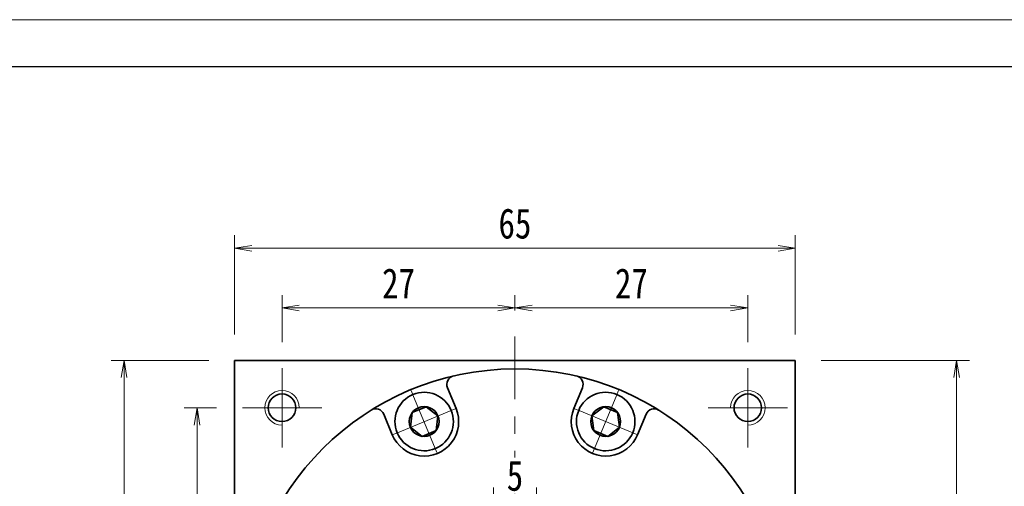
# Model space of a CAD drawing. Header units: millimetres. Extents: x -11 to 451, y 0 to 325.
# Tile 8 of 8: x 223 to 337, y 271 to 325. Entities that reach past the tile are written whole.
import ezdxf

# ---------------------------------------------------------------- set-up
doc = ezdxf.new("R2010")
doc.units = ezdxf.units.MM
doc.set_wipeout_variables(frame=1)
doc.linetypes.add('点画线', pattern=[18, 12, -2, 2, -2])
for name, color, linetype, lineweight in [('中心线层', 1, '点画线', 18), ('图框_外框线', 7, 'Continuous', 18), ('尺寸线层', 3, 'Continuous', 18), ('粗实线层', 7, 'Continuous', 35)]:
    doc.layers.add(name, color=color, linetype=linetype, lineweight=lineweight)
doc.styles.add('宋体', font='SimSun.ttf', dxfattribs={"width": 0.8})
doc.dimstyles.new('A水平标注$0', dxfattribs={"dimtxt": 3.5, "dimasz": 2, "dimexe": 1.5, "dimexo": 3, "dimgap": 1.1, "dimtad": 1, "dimtoh": 1, "dimdec": 4, "dimdsep": 46, "dimtxsty": '宋体', "dimblk": 'OPEN', "dimcen": 3, "dimclrd": 3, "dimclre": 3, "dimclrt": 6, "dimadec": 0, "dimazin": 0, "dimtm": 1e-09, "dimtfac": 1, "dimtdec": 4, "dimtix": 1, "dimtmove": 0, "dimatfit": 3, "dimldrblk": 'OPEN', "dimfxl": 0, "dimlwd": 13, "dimlwe": 13, "dimarcsym": 0})

# ---------------------------------------------------------------- blocks, each defined once
blk = doc.blocks.new('_Open')
at = {"color": 0, "linetype": 'ByBlock', "lineweight": -2}
for p, q in [((-1, 0.167), (0, 0)), ((-1, -0.167), (0, 0)), ((0, 0), (-1, 0))]:
    blk.add_line(p, q, dxfattribs=at)
blk = doc.blocks.new('*D27')
at = {"layer": 'Defpoints', "color": 0, "transparency": 16777216}
for p in [(280.32, 292.04), (280.32, 288.75), (253.32, 285.07)]:
    blk.add_point(p, dxfattribs=at)
at = {"layer": '尺寸线层', "color": 3, "lineweight": 13, "transparency": 16777216}
for p, q in [((253.32, 288.07), (253.32, 293.54)), ((280.32, 291.75), (280.32, 293.54)), ((255.32, 292.04), (278.32, 292.04))]:
    blk.add_line(p, q, dxfattribs=at)
at = {"layer": '尺寸线层', "color": 3, "lineweight": 13, "transparency": 16777216, "xscale": 2, "yscale": 2, "zscale": 2, "rotation": 180}
blk.add_blockref('_Open', (253.32, 292.04), dxfattribs=at)
at = {"layer": '尺寸线层', "color": 3, "lineweight": 13, "transparency": 16777216, "xscale": 2, "yscale": 2, "zscale": 2}
blk.add_blockref('_Open', (280.32, 292.04), dxfattribs=at)
at = {"layer": '尺寸线层', "color": 6, "transparency": 16777216, "insert": (266.82, 294.89), "char_height": 3.5, "attachment_point": 5, "style": '宋体', "bg_fill": 3, "box_fill_scale": 1.1, "bg_fill_color": 256, "bg_fill_true_color": 13158600, "bg_fill_transparency": 0}
blk.add_mtext('27', dxfattribs=at)
blk = doc.blocks.new('*D28')
at = {"layer": 'Defpoints', "color": 0, "transparency": 16777216}
for p in [(307.32, 292.04), (280.32, 288.75), (307.32, 285.07)]:
    blk.add_point(p, dxfattribs=at)
at = {"layer": '尺寸线层', "color": 3, "lineweight": 13, "transparency": 16777216}
for p, q in [((280.32, 291.75), (280.32, 293.54)), ((307.32, 288.07), (307.32, 293.54)), ((282.32, 292.04), (305.32, 292.04))]:
    blk.add_line(p, q, dxfattribs=at)
at = {"layer": '尺寸线层', "color": 3, "lineweight": 13, "transparency": 16777216, "xscale": 2, "yscale": 2, "zscale": 2, "rotation": 180}
blk.add_blockref('_Open', (280.32, 292.04), dxfattribs=at)
at = {"layer": '尺寸线层', "color": 3, "lineweight": 13, "transparency": 16777216, "xscale": 2, "yscale": 2, "zscale": 2}
blk.add_blockref('_Open', (307.32, 292.04), dxfattribs=at)
at = {"layer": '尺寸线层', "color": 6, "transparency": 16777216, "insert": (293.82, 294.89), "char_height": 3.5, "attachment_point": 5, "style": '宋体', "bg_fill": 3, "box_fill_scale": 1.1, "bg_fill_color": 256, "bg_fill_true_color": 13158600, "bg_fill_transparency": 0}
blk.add_mtext('27', dxfattribs=at)
blk = doc.blocks.new('*D29')
at = {"layer": 'Defpoints', "color": 0, "transparency": 16777216}
for p in [(248.72, 280.47), (243.47, 253.47), (244.82, 253.47)]:
    blk.add_point(p, dxfattribs=at)
at = {"layer": '尺寸线层', "color": 3, "lineweight": 13, "transparency": 16777216}
for p, q in [((245.72, 280.47), (241.97, 280.47)), ((243.47, 278.47), (243.47, 255.47)), ((241.82, 253.47), (241.97, 253.47))]:
    blk.add_line(p, q, dxfattribs=at)
at = {"layer": '尺寸线层', "color": 3, "lineweight": 13, "transparency": 16777216, "xscale": 2, "yscale": 2, "zscale": 2}
for p, rotation in [((243.47, 280.47), 90), ((243.47, 253.47), 270)]:
    blk.add_blockref('_Open', p, dxfattribs=dict(at, rotation=rotation))
at = {"layer": '尺寸线层', "color": 6, "transparency": 16777216, "insert": (240.62, 266.97), "char_height": 3.5, "attachment_point": 5, "rotation": 90, "style": '宋体', "bg_fill": 3, "box_fill_scale": 1.1, "bg_fill_color": 256, "bg_fill_true_color": 13158600, "bg_fill_transparency": 0}
blk.add_mtext('27', dxfattribs=at)
blk = doc.blocks.new('*D31')
at = {"layer": 'Defpoints', "color": 0, "transparency": 16777216}
for p in [(235.01, 285.97), (247.82, 285.97), (247.82, 220.97)]:
    blk.add_point(p, dxfattribs=at)
at = {"layer": '尺寸线层', "color": 3, "lineweight": 13, "transparency": 16777216}
for p, q in [((244.82, 285.97), (233.51, 285.97)), ((235.01, 222.97), (235.01, 283.97)), ((244.82, 220.97), (233.51, 220.97))]:
    blk.add_line(p, q, dxfattribs=at)
at = {"layer": '尺寸线层', "color": 3, "lineweight": 13, "transparency": 16777216, "xscale": 2, "yscale": 2, "zscale": 2}
for p, rotation in [((235.01, 285.97), 90), ((235.01, 220.97), 270)]:
    blk.add_blockref('_Open', p, dxfattribs=dict(at, rotation=rotation))
at = {"layer": '尺寸线层', "color": 6, "transparency": 16777216, "insert": (232.16, 253.47), "char_height": 3.5, "attachment_point": 5, "rotation": 90, "style": '宋体', "bg_fill": 3, "box_fill_scale": 1.1, "bg_fill_color": 256, "bg_fill_true_color": 13158600, "bg_fill_transparency": 0}
blk.add_mtext('65', dxfattribs=at)
blk = doc.blocks.new('*D32')
at = {"layer": 'Defpoints', "color": 0, "transparency": 16777216}
for p in [(312.82, 298.96), (247.82, 285.97), (312.82, 285.97)]:
    blk.add_point(p, dxfattribs=at)
at = {"layer": '尺寸线层', "color": 3, "lineweight": 13, "transparency": 16777216}
for p, q in [((247.82, 288.97), (247.82, 300.46)), ((312.82, 288.97), (312.82, 300.46)), ((249.82, 298.96), (310.82, 298.96))]:
    blk.add_line(p, q, dxfattribs=at)
at = {"layer": '尺寸线层', "color": 3, "lineweight": 13, "transparency": 16777216, "xscale": 2, "yscale": 2, "zscale": 2, "rotation": 180}
blk.add_blockref('_Open', (247.82, 298.96), dxfattribs=at)
at = {"layer": '尺寸线层', "color": 3, "lineweight": 13, "transparency": 16777216, "xscale": 2, "yscale": 2, "zscale": 2}
blk.add_blockref('_Open', (312.82, 298.96), dxfattribs=at)
at = {"layer": '尺寸线层', "color": 6, "transparency": 16777216, "insert": (280.32, 301.81), "char_height": 3.5, "attachment_point": 5, "style": '宋体', "bg_fill": 3, "box_fill_scale": 1.1, "bg_fill_color": 256, "bg_fill_true_color": 13158600, "bg_fill_transparency": 0}
blk.add_mtext('65', dxfattribs=at)
blk = doc.blocks.new('*D34')
at = {"layer": 'Defpoints', "color": 0, "transparency": 16777216}
for p in [(312.82, 285.97), (310.12, 124.47), (331.52, 124.47)]:
    blk.add_point(p, dxfattribs=at)
at = {"layer": '尺寸线层', "color": 3, "lineweight": 13, "transparency": 16777216}
for p, q in [((315.82, 285.97), (333.02, 285.97)), ((331.52, 283.97), (331.52, 126.47)), ((313.12, 124.47), (333.02, 124.47))]:
    blk.add_line(p, q, dxfattribs=at)
at = {"layer": '尺寸线层', "color": 3, "lineweight": 13, "transparency": 16777216, "xscale": 2, "yscale": 2, "zscale": 2}
for p, rotation in [((331.52, 285.97), 90), ((331.52, 124.47), 270)]:
    blk.add_blockref('_Open', p, dxfattribs=dict(at, rotation=rotation))
at = {"layer": '尺寸线层', "color": 6, "transparency": 16777216, "insert": (328.67, 205.22), "char_height": 3.5, "attachment_point": 5, "rotation": 90, "style": '宋体', "bg_fill": 3, "box_fill_scale": 1.1, "bg_fill_color": 256, "bg_fill_true_color": 13158600, "bg_fill_transparency": 0}
blk.add_mtext('161.5', dxfattribs=at)
blk = doc.blocks.new('*D36')
at = {"layer": 'Defpoints', "color": 0, "transparency": 16777216}
for p in [(277.82, 269.73), (277.82, 261.97), (282.82, 261.97)]:
    blk.add_point(p, dxfattribs=at)
at = {"layer": '尺寸线层', "color": 3, "lineweight": 13, "transparency": 16777216}
for p, q in [((277.82, 264.97), (277.82, 271.23)), ((282.82, 264.97), (282.82, 271.23)), ((275.82, 269.73), (273.82, 269.73)), ((282.82, 269.73), (277.82, 269.73)), ((284.82, 269.73), (286.82, 269.73))]:
    blk.add_line(p, q, dxfattribs=at)
at = {"layer": '尺寸线层', "color": 3, "lineweight": 13, "transparency": 16777216, "xscale": 2, "yscale": 2, "zscale": 2}
blk.add_blockref('_Open', (277.82, 269.73), dxfattribs=at)
at = {"layer": '尺寸线层', "color": 3, "lineweight": 13, "transparency": 16777216, "xscale": 2, "yscale": 2, "zscale": 2, "rotation": 180}
blk.add_blockref('_Open', (282.82, 269.73), dxfattribs=at)
at = {"layer": '尺寸线层', "color": 6, "transparency": 16777216, "insert": (280.32, 272.58), "char_height": 3.5, "attachment_point": 5, "style": '宋体', "bg_fill": 3, "box_fill_scale": 1.1, "bg_fill_color": 256, "bg_fill_true_color": 13158600, "bg_fill_transparency": 0}
blk.add_mtext('5', dxfattribs=at)
blk = doc.blocks.new('*X6')
at = {"layer": '中心线层', "linetype": '点画线', "lineweight": 18}
for p, q in [((0, -3.89), (0, 3.89)), ((-3.89, 0), (3.89, 0))]:
    blk.add_line(p, q, dxfattribs=at)
at = {"layer": '粗实线层'}
for p, q in [((-1.73, 0), (-0.87, 1.5)), ((-0.87, 1.5), (0.87, 1.5)), ((1.73, 0), (0.87, 1.5)), ((1.73, 0), (0.87, 1.5)), ((-1.73, 0), (-0.87, -1.5)), ((1.73, 0), (0.87, -1.5)), ((-0.87, -1.5), (0.87, -1.5))]:
    blk.add_line(p, q, dxfattribs=at)
blk.add_circle((0, 0), 1.73, dxfattribs=at)
for start, end in [(0, 180), (180, 360)]:
    blk.add_arc((0, 0), 3.39, start, end, dxfattribs=at)

msp = doc.modelspace()

# ---------------------------------------------------------------- linework, layer by layer
at = {"layer": '中心线层'}
for p, q in [((280.31778, 209.47336), (280.31778, 288.74562)), ((253.31778, 275.87336), (253.31778, 285.07336)), ((307.31778, 285.07336), (307.31778, 275.87336)), ((248.71778, 280.47336), (257.91778, 280.47336)), ((302.71778, 280.47336), (311.91778, 280.47336))]:
    msp.add_line(p, q, dxfattribs=at)
at = {"layer": '粗实线层'}
for p, q in [((247.81778, 285.97336), (312.81778, 285.97336)), ((247.81778, 220.97336), (247.81778, 285.97336)), ((312.81778, 220.97336), (312.81778, 285.97336)), ((273.4895, 280.41078), (272.49936, 282.8012)), ((287.14606, 280.41078), (288.1362, 282.8012)), ((266.09847, 277.34931), (265.10832, 279.73974)), ((294.53709, 277.34931), (295.52724, 279.73974))]:
    msp.add_line(p, q, dxfattribs=at)
for centre in [(253.31778, 280.47336), (307.31778, 280.47336)]:
    msp.add_circle(centre, 1.6, dxfattribs=at)
for centre, start, end in [((273.42324, 283.18389), 103.0645374, 202.5000542), ((287.21232, 283.18389), 337.4999458, 76.9354625), ((264.18444, 279.35705), 22.4999458, 121.9354625), ((296.45112, 279.35705), 58.0645374, 157.5000542)]:
    msp.add_arc(centre, 1, start, end, dxfattribs=at)
at = {"layer": '粗实线层', "lineweight": 18}
for centre, start, end in [((253.31778, 280.47336), 0, 270), ((307.31778, 280.47336), 270, 180)]:
    msp.add_arc(centre, 2, start, end, dxfattribs=at)

# ---------------------------------------------------------------- next in the draw order: dimensions: what is measured, and where the dimension line sits
at = {"layer": '尺寸线层'}
dim = msp.add_linear_dim(base=(280.31778, 292.03758), p1=(253.31778, 285.07336), p2=(280.31778, 288.74562), dimstyle='A水平标注$0', override={"dimblk": 'Open', "dimtfill": 1, "dimtfillclr": 256}, dxfattribs=at)
dim.commit()
dim.dimension.update_dxf_attribs({"geometry": '*D27', "text_midpoint": (266.81778, 294.88758)})
dim = msp.add_linear_dim(base=(243.47467, 253.47336), p1=(248.71778, 280.47336), p2=(244.81778, 253.47336), angle=270, dimstyle='A水平标注$0', override={"dimblk": 'Open', "dimtfill": 1, "dimtfillclr": 256}, dxfattribs=at)
dim.commit()
dim.dimension.update_dxf_attribs({"geometry": '*D29', "text_midpoint": (240.62467, 266.97336)})

# ---------------------------------------------------------------- next in the draw order: dimensions: what is measured, and where the dimension line sits
dim = msp.add_linear_dim(base=(307.31778, 292.03758), p1=(280.31778, 288.74562), p2=(307.31778, 285.07336), dimstyle='A水平标注$0', override={"dimblk": 'Open', "dimtfill": 1, "dimtfillclr": 256}, dxfattribs=at)
dim.commit()
dim.dimension.update_dxf_attribs({"geometry": '*D28', "text_midpoint": (293.81778, 294.88758)})
dim = msp.add_linear_dim(base=(235.01032, 285.97336), p1=(247.81778, 220.97336), p2=(247.81778, 285.97336), angle=90, dimstyle='A水平标注$0', override={"dimblk": 'Open', "dimtfill": 1, "dimtfillclr": 256}, dxfattribs=at)
dim.commit()
dim.dimension.update_dxf_attribs({"geometry": '*D31', "text_midpoint": (232.16032, 253.47336)})

# ---------------------------------------------------------------- next in the draw order: linework, layer by layer
at = {"layer": '粗实线层'}
msp.add_circle((280.31778, 253.47336), 31.5, dxfattribs=at)

# ---------------------------------------------------------------- next in the draw order: dimensions: what is measured, and where the dimension line sits
at = {"layer": '尺寸线层'}
dim = msp.add_linear_dim(base=(312.81778, 298.95547), p1=(247.81778, 285.97336), p2=(312.81778, 285.97336), dimstyle='A水平标注$0', override={"dimblk": 'Open', "dimtfill": 1, "dimtfillclr": 256}, dxfattribs=at)
dim.commit()
dim.dimension.update_dxf_attribs({"geometry": '*D32', "text_midpoint": (280.31778, 301.80547)})

# ---------------------------------------------------------------- next in the draw order: dimensions: what is measured, and where the dimension line sits
dim = msp.add_linear_dim(base=(331.51556, 124.47336), p1=(312.81778, 285.97336), p2=(310.11778, 124.47336), angle=270, dimstyle='A水平标注$0', dxfattribs=at)
dim.commit()
dim.dimension.update_dxf_attribs({"geometry": '*D34', "text_midpoint": (328.66556, 205.22336)})
dim = msp.add_linear_dim(base=(277.81778, 269.73398), p1=(282.81778, 261.97336), p2=(277.81778, 261.97336), dimstyle='A水平标注$0', override={"dimblk": 'Open', "dimtfill": 1, "dimtfillclr": 256}, dxfattribs=at)
dim.commit()
dim.dimension.update_dxf_attribs({"geometry": '*D36', "text_midpoint": (280.31778, 272.58398)})

# ---------------------------------------------------------------- next in the draw order: linework, layer by layer
at = {"layer": '粗实线层'}
for centre, start, end in [((269.79398, 278.88005), 202.5, 22.5), ((290.84157, 278.88005), 157.5, 337.5)]:
    msp.add_arc(centre, 4, start, end, dxfattribs=at)

# ---------------------------------------------------------------- next in the draw order: wipeouts: each hides what was drawn before it
for points in [[(272.92594, 280.17734), (272.91782, 280.19677), (272.90958, 280.21614), (272.90123, 280.23546), (272.89275, 280.25473), (272.88415, 280.27395), (272.87544, 280.29311), (272.8666, 280.31222), (272.85765, 280.33127), (272.84858, 280.35027), (272.83939, 280.36921), (272.83008, 280.38809), (272.82066, 280.40692), (272.81112, 280.42568), (272.80146, 280.44439), (272.79169, 280.46304), (272.7818, 280.48162), (272.7718, 280.50014), (272.76168, 280.5186), (272.75145, 280.537), (272.7411, 280.55533), (272.73064, 280.5736), (272.72007, 280.59181), (272.70938, 280.60995), (272.69859, 280.62802), (272.68768, 280.64602), (272.67665, 280.66395), (272.66552, 280.68182), (272.65428, 280.69962), (272.64292, 280.71735), (272.63146, 280.735), (272.63146, 280.735), (272.54286, 280.86393), (272.44841, 280.98863), (272.34831, 281.10885), (272.24276, 281.22431), (272.13201, 281.33479), (272.01627, 281.44004), (271.89581, 281.53983), (271.77086, 281.63396), (271.64171, 281.72223), (271.50862, 281.80445), (271.37188, 281.88044), (271.23178, 281.95004), (271.08862, 282.0131), (270.94271, 282.06949), (270.79434, 282.11909), (270.64385, 282.16179), (270.49155, 282.1975), (270.33776, 282.22615), (270.18281, 282.24768), (270.02704, 282.26203), (269.87076, 282.26918), (269.71433, 282.26911), (269.55806, 282.26183), (269.4023, 282.24734), (269.24737, 282.22569), (269.09361, 282.19691), (268.94134, 282.16107), (268.79088, 282.11824), (268.64256, 282.06851), (268.49669, 282.012), (268.49669, 282.012), (268.35358, 281.94882), (268.21354, 281.8791), (268.07687, 281.80299), (267.94385, 281.72066), (267.81477, 281.63229), (267.68991, 281.53805), (267.56953, 281.43815), (267.45388, 281.3328), (267.34322, 281.22223), (267.23777, 281.10668), (267.13777, 280.98638), (267.04343, 280.8616), (266.95494, 280.73259), (266.8725, 280.59965), (266.79628, 280.46304), (266.72644, 280.32306), (266.66314, 280.18), (266.6065, 280.03418), (266.55665, 279.8859), (266.51369, 279.73548), (266.47772, 279.58324), (266.44881, 279.4295), (266.42702, 279.27459), (266.41241, 279.11884), (266.40499, 278.96258), (266.40479, 278.80614), (266.41181, 278.64987), (266.42603, 278.49408), (266.44742, 278.33912), (266.47594, 278.1853), (266.47594, 278.1853), (266.48032, 278.16471), (266.48482, 278.14415), (266.48946, 278.12361), (266.49422, 278.10311), (266.49911, 278.08263), (266.50412, 278.06218), (266.50926, 278.04177), (266.51453, 278.02139), (266.51993, 278.00104), (266.52545, 277.98073), (266.5311, 277.96045), (266.53687, 277.9402), (266.54277, 277.91999), (266.54879, 277.89982), (266.55494, 277.87969), (266.56122, 277.8596), (266.56762, 277.83954), (266.57414, 277.81952), (266.58079, 277.79955), (266.58756, 277.77962), (266.59446, 277.75973), (266.60148, 277.73988), (266.60862, 277.72008), (266.61588, 277.70032), (266.62327, 277.68061), (266.63078, 277.66094), (266.63841, 277.64132), (266.64616, 277.62175), (266.65404, 277.60223), (266.66203, 277.58275), (266.66203, 277.58275), (266.73422, 277.42062), (266.81479, 277.26248), (266.90353, 277.10878), (267.0002, 276.95993), (267.10452, 276.81635), (267.21621, 276.67842), (267.33497, 276.54653), (267.46046, 276.42103), (267.59236, 276.30227), (267.73028, 276.19058), (267.87387, 276.08626), (268.02271, 275.9896), (268.17642, 275.90086), (268.33455, 275.82028), (268.49669, 275.7481), (268.66238, 275.68449), (268.83117, 275.62965), (269.00261, 275.58371), (269.17621, 275.54681), (269.3515, 275.51905), (269.52801, 275.5005), (269.70525, 275.49121), (269.88272, 275.49121), (270.05996, 275.5005), (270.23647, 275.51905), (270.41176, 275.54681), (270.58536, 275.58371), (270.7568, 275.62965), (270.92559, 275.68449), (271.09128, 275.7481), (271.09128, 275.7481), (271.25342, 275.82028), (271.41155, 275.90086), (271.56526, 275.9896), (271.7141, 276.08626), (271.85769, 276.19058), (271.99561, 276.30227), (272.12751, 276.42103), (272.253, 276.54653), (272.37176, 276.67842), (272.48345, 276.81635), (272.58777, 276.95993), (272.68444, 277.10878), (272.77317, 277.26248), (272.85375, 277.42062), (272.92594, 277.58275), (272.98954, 277.74844), (273.04438, 277.91724), (273.09032, 278.08867), (273.12722, 278.26227), (273.15498, 278.43756), (273.17353, 278.61407), (273.18282, 278.79131), (273.18282, 278.96879), (273.17353, 279.14602), (273.15498, 279.32253), (273.12722, 279.49783), (273.09032, 279.67143), (273.04438, 279.84286), (272.98954, 280.01165)], [(293.97353, 277.58275), (293.98152, 277.60223), (293.9894, 277.62175), (293.99715, 277.64132), (294.00478, 277.66094), (294.01229, 277.68061), (294.01968, 277.70032), (294.02694, 277.72008), (294.03408, 277.73988), (294.0411, 277.75973), (294.048, 277.77962), (294.05477, 277.79955), (294.06142, 277.81952), (294.06794, 277.83954), (294.07434, 277.8596), (294.08061, 277.87969), (294.08676, 277.89982), (294.09279, 277.91999), (294.09869, 277.9402), (294.10446, 277.96045), (294.11011, 277.98073), (294.11563, 278.00104), (294.12103, 278.02139), (294.12629, 278.04177), (294.13144, 278.06218), (294.13645, 278.08263), (294.14134, 278.10311), (294.1461, 278.12361), (294.15074, 278.14415), (294.15524, 278.16471), (294.15962, 278.1853), (294.15962, 278.1853), (294.18814, 278.33912), (294.20953, 278.49408), (294.22375, 278.64987), (294.23077, 278.80614), (294.23057, 278.96258), (294.22315, 279.11884), (294.20854, 279.27459), (294.18675, 279.4295), (294.15784, 279.58324), (294.12187, 279.73548), (294.07891, 279.8859), (294.02906, 280.03418), (293.97242, 280.18), (293.90912, 280.32306), (293.83928, 280.46304), (293.76306, 280.59965), (293.68062, 280.73259), (293.59213, 280.8616), (293.49779, 280.98638), (293.39779, 281.10668), (293.29234, 281.22223), (293.18168, 281.3328), (293.06603, 281.43815), (292.94565, 281.53805), (292.82079, 281.63229), (292.69171, 281.72066), (292.55869, 281.80299), (292.42202, 281.8791), (292.28198, 281.94882), (292.13887, 282.012), (292.13887, 282.012), (291.993, 282.06851), (291.84468, 282.11824), (291.69422, 282.16107), (291.54195, 282.19691), (291.38818, 282.22569), (291.23326, 282.24734), (291.07749, 282.26183), (290.92123, 282.26911), (290.76479, 282.26918), (290.60852, 282.26203), (290.45275, 282.24768), (290.2978, 282.22615), (290.14401, 282.1975), (289.99171, 282.16179), (289.84122, 282.11909), (289.69285, 282.06949), (289.54693, 282.0131), (289.40377, 281.95004), (289.26368, 281.88044), (289.12694, 281.80445), (288.99385, 281.72223), (288.8647, 281.63396), (288.73975, 281.53983), (288.61929, 281.44004), (288.50355, 281.33479), (288.39279, 281.22431), (288.28725, 281.10885), (288.18715, 280.98863), (288.0927, 280.86393), (288.0041, 280.735), (288.0041, 280.735), (287.99264, 280.71735), (287.98128, 280.69962), (287.97004, 280.68182), (287.95891, 280.66395), (287.94788, 280.64602), (287.93697, 280.62802), (287.92617, 280.60995), (287.91549, 280.59181), (287.90491, 280.5736), (287.89445, 280.55533), (287.88411, 280.537), (287.87388, 280.5186), (287.86376, 280.50014), (287.85375, 280.48162), (287.84387, 280.46304), (287.83409, 280.44439), (287.82444, 280.42568), (287.8149, 280.40692), (287.80547, 280.38809), (287.79617, 280.36921), (287.78698, 280.35027), (287.77791, 280.33127), (287.76896, 280.31222), (287.76012, 280.29311), (287.75141, 280.27395), (287.74281, 280.25473), (287.73433, 280.23546), (287.72598, 280.21614), (287.71774, 280.19677), (287.70962, 280.17734), (287.70962, 280.17734), (287.64602, 280.01165), (287.59117, 279.84286), (287.54524, 279.67143), (287.50834, 279.49783), (287.48058, 279.32253), (287.46202, 279.14602), (287.45274, 278.96879), (287.45274, 278.79131), (287.46202, 278.61407), (287.48058, 278.43756), (287.50834, 278.26227), (287.54524, 278.08867), (287.59117, 277.91724), (287.64602, 277.74844), (287.70962, 277.58275), (287.78181, 277.42062), (287.86238, 277.26248), (287.95112, 277.10878), (288.04779, 276.95993), (288.15211, 276.81635), (288.2638, 276.67842), (288.38255, 276.54653), (288.50805, 276.42103), (288.63994, 276.30227), (288.77787, 276.19058), (288.92146, 276.08626), (289.0703, 275.9896), (289.22401, 275.90086), (289.38214, 275.82028), (289.54428, 275.7481), (289.54428, 275.7481), (289.70997, 275.68449), (289.87876, 275.62965), (290.05019, 275.58371), (290.2238, 275.54681), (290.39909, 275.51905), (290.5756, 275.5005), (290.75283, 275.49121), (290.93031, 275.49121), (291.10755, 275.5005), (291.28406, 275.51905), (291.45935, 275.54681), (291.63295, 275.58371), (291.80439, 275.62965), (291.97318, 275.68449), (292.13887, 275.7481), (292.30101, 275.82028), (292.45914, 275.90086), (292.61284, 275.9896), (292.76169, 276.08626), (292.90527, 276.19058), (293.0432, 276.30227), (293.1751, 276.42103), (293.30059, 276.54653), (293.41935, 276.67842), (293.53104, 276.81635), (293.63536, 276.95993), (293.73202, 277.10878), (293.82076, 277.26248), (293.90134, 277.42062)]]:
    msp.add_wipeout(points).dxf.layer = '粗实线层'

# ---------------------------------------------------------------- next in the draw order: linework, layer by layer
at = {"layer": '图框_外框线', "color": 3}
msp.add_lwpolyline([(-9.02034, 0), (451.2079, 0), (451.2079, 325.44711), (-9.02034, 325.44711)], close=True, dxfattribs=at)
at = {"layer": '图框_外框线', "color": 3, "lineweight": 25}
msp.add_lwpolyline([(18.3742, 5.47891), (445.72899, 5.47891), (445.72899, 319.9682), (18.3742, 319.9682)], close=True, dxfattribs=at)

# ---------------------------------------------------------------- next in the draw order: block references
at = {"layer": '粗实线层'}
for p, rotation in [((269.79398, 278.88005), 22.5), ((290.84157, 278.88005), 337.5000000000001)]:
    msp.add_blockref('*X6', p, dxfattribs=dict(at, rotation=rotation))

doc.saveas('drawing.dxf')
